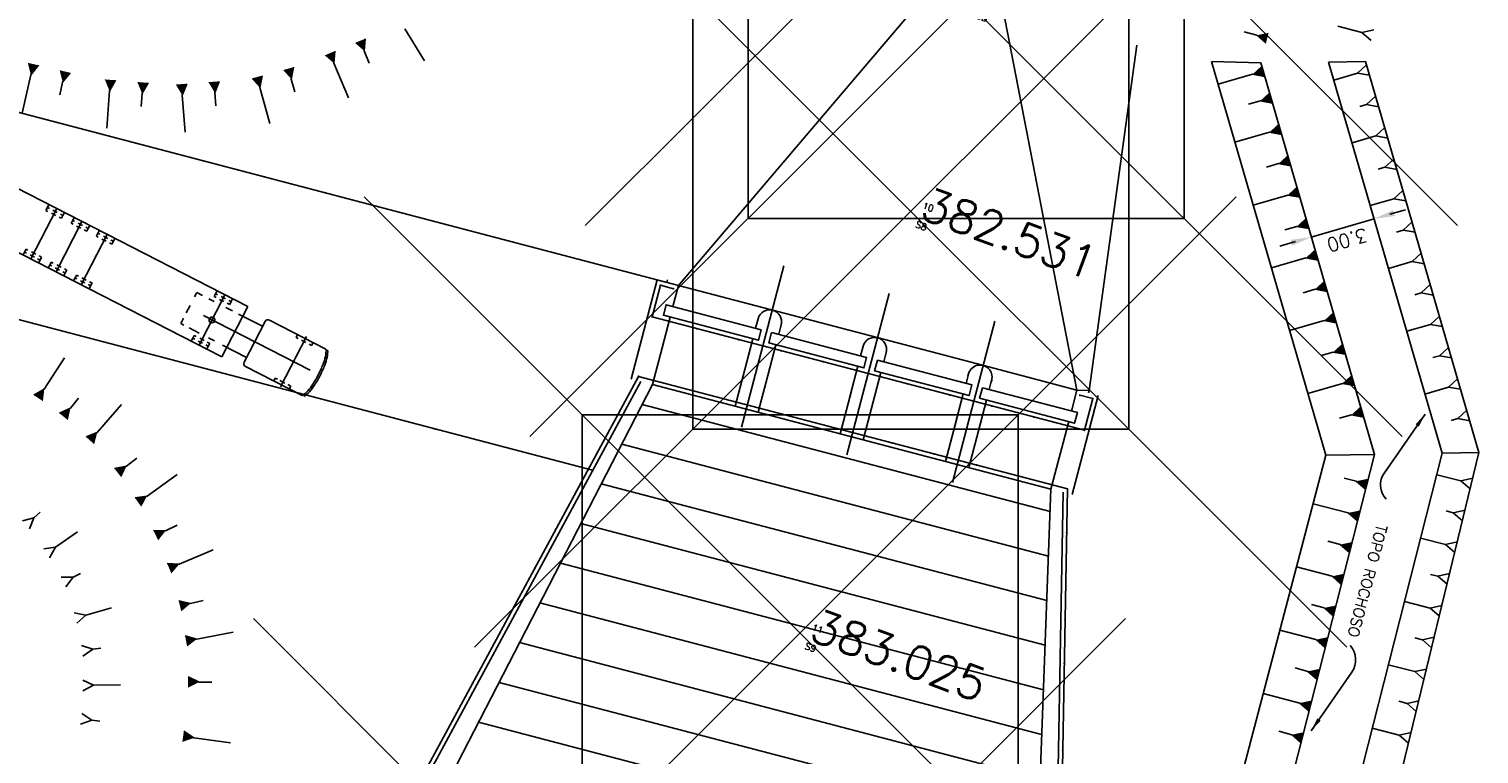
# Model space of a CAD drawing. Extents: x 312047 to 329088, y 8928324 to 8953812.
# Tile 96 of 125: x 319064 to 319130, y 8947094 to 8947127. Entities that reach past the tile are written whole.
import ezdxf
from ezdxf.enums import TextEntityAlignment as Align

# ---------------------------------------------------------------- set-up
doc = ezdxf.new("R2010")
doc.units = 0
doc.header["$LTSCALE"] = 200
doc.header["$MEASUREMENT"] = 0
doc.header["$PDMODE"] = 67
doc.header["$PDSIZE"] = 20
for name, pattern in [('CENTER2', [1.125, 0.75, -0.125, 0.125, -0.125]), ('HIDDEN', [0.75, 0.5, -0.25]), ('PHANTOM', [2.5, 1.25, -0.25, 0.25, -0.25, 0.25, -0.25]), ('TP2', [1.4, 1, -0.2, 0, -0.2])]:
    doc.linetypes.add(name, pattern=pattern)
doc.layers.get('0').update_dxf_attribs({"linetype": 'CONTINUOUS'})
for name, color, linetype in [('$ESC', 7, 'CONTINUOUS'), ('$PLN', 7, 'CONTINUOUS'), ('CAMINHAO', 1, 'CONTINUOUS'), ('DESC', 3, 'CONTINUOUS'), ('EIX', 1, 'CENTER2'), ('EIXO', 1, 'CONTINUOUS'), ('ELEV', 1, 'CONTINUOUS'), ('ESTRADA', 34, 'CONTINUOUS'), ('JC1', 3, 'CONTINUOUS'), ('MCCAB', 2, 'CONTINUOUS'), ('MCCABT', 2, 'HIDDEN'), ('MGC', 5, 'PHANTOM'), ('PIS', 2, 'CONTINUOUS'), ('PNTS', 2, 'CONTINUOUS'), ('PT-BREJO', 7, 'CONTINUOUS'), ('SIM', 7, 'CONTINUOUS'), ('TALUDES', 7, 'CONTINUOUS')]:
    doc.layers.add(name, color=color, linetype=linetype)
doc.styles.add('R100', font='SIMPLEX', dxfattribs={"height": 0.63, "bigfont": 'SIMP'})
doc.styles.add('R80', font='SIMPLEX', dxfattribs={"height": 0.5, "bigfont": 'SIMP'})
doc.styles.add('S6', font='SIMPLEX', dxfattribs={"height": 0.003229})

# ---------------------------------------------------------------- blocks, each defined once
blk = doc.blocks.new('POINT')
blk.add_point((0, 0))
at = {"layer": 'DESC', "style": 'S6'}
blk.add_attdef('DESC', (0.119, -0.17), '', height=0.0833, dxfattribs=at)
at = {"layer": 'ELEV', "style": 'S6'}
blk.add_attdef('ELEV', (0.119, -0.04), '', height=0.0833, dxfattribs=at)
at = {"layer": 'PNTS', "style": 'S6'}
blk.add_attdef('POINT', (0.119, 0.085), '', height=0.0833, dxfattribs=at)
blk = doc.blocks.new('CAM')
at = {"layer": 'MCCAB', "color": 4}
for p, q in [((-15744, -1192), (-15744, 1181)), ((-3017, 1300), (-15617, 1300)), ((-15617, -1300), (-15617, 1300)), ((-13270, 1150), (-13270, 1300)), ((-13270, 1000), (-13270, 1150)), ((-13270, 1150), (-13171, 1150)), ((-13270, 1000), (-13171, 1000)), ((-12988, 1150), (-12765, 1150)), ((-12988, 1000), (-12765, 1000)), ((-12870, -1300), (-12870, 1300)), ((-12597, 1150), (-12470, 1150)), ((-12597, 1000), (-12470, 1000)), ((-12470, 1150), (-12470, 1300)), ((-12470, 1000), (-12470, 1150)), ((-11970, 1150), (-11970, 1300)), ((-11970, 1150), (-11871, 1150)), ((-11970, 1000), (-11970, 1150)), ((-11970, 1000), (-11871, 1000)), ((-11688, 1150), (-11465, 1150)), ((-11688, 1000), (-11465, 1000)), ((-11570, -1300), (-11570, 1300)), ((-11297, 1150), (-11170, 1150)), ((-11297, 1000), (-11170, 1000)), ((-11170, 1150), (-11170, 1300)), ((-11170, 1000), (-11170, 1150)), ((-10670, 1150), (-10670, 1300)), ((-10670, 1000), (-10670, 1150)), ((-10670, 1150), (-10571, 1150)), ((-10670, 1000), (-10571, 1000)), ((-10388, 1150), (-10165, 1150)), ((-10388, 1000), (-10165, 1000)), ((-10270, -1300), (-10270, 1300)), ((-9997, 1150), (-9870, 1150)), ((-9997, 1000), (-9870, 1000)), ((-9870, 1150), (-9870, 1300)), ((-9870, 1000), (-9870, 1150)), ((-5398, 800), (-5102, 800)), ((-5398, 580), (-5398, 800)), ((-4772, 800), (-4489, 800)), ((-4600, 1150), (-4600, 1300)), ((-4600, 1000), (-4600, 1150)), ((-4600, 1150), (-4501, 1150)), ((-4600, 1000), (-4501, 1000)), ((-4318, 1150), (-4095, 1150)), ((-4318, 1000), (-4095, 1000)), ((-4200, -1300), (-4200, 1300)), ((-3927, 1150), (-3800, 1150)), ((-3927, 1000), (-3800, 1000)), ((-3899, 800), (-3546, 800)), ((-3800, 1150), (-3800, 1300)), ((-3800, 1000), (-3800, 1150)), ((-3239, 800), (-2004, 800)), ((-3017, -1300), (-3017, 1300)), ((-2004, -1050), (-2004, 1050)), ((-1854, 1200), (1060, 1200)), ((-400, 1050), (-400, 1200)), ((-400, 1050), (-301, 1050)), ((-118, 1050), (105, 1050)), ((0, -1300), (0, 1300)), ((273, 1050), (400, 1050)), ((400, 1050), (400, 1200)), ((-5398, -244), (-5398, 132)), ((-4644, 0), (862, 0)), ((1283, -216), (1283, 216)), ((-5398, -800), (-5398, -527)), ((-3017, -1300), (-15617, -1300)), ((-13270, -1000), (-13171, -1000)), ((-13270, -1000), (-13270, -1150)), ((-13270, -1150), (-13171, -1150)), ((-13270, -1150), (-13270, -1300)), ((-12988, -1000), (-12765, -1000)), ((-12988, -1150), (-12765, -1150)), ((-12597, -1000), (-12470, -1000)), ((-12597, -1150), (-12470, -1150)), ((-12470, -1000), (-12470, -1150)), ((-12470, -1150), (-12470, -1300)), ((-11970, -1000), (-11970, -1150)), ((-11970, -1000), (-11871, -1000)), ((-11970, -1150), (-11970, -1300)), ((-11970, -1150), (-11871, -1150)), ((-11688, -1000), (-11465, -1000)), ((-11688, -1150), (-11465, -1150)), ((-11297, -1000), (-11170, -1000)), ((-11297, -1150), (-11170, -1150)), ((-11170, -1000), (-11170, -1150)), ((-11170, -1150), (-11170, -1300)), ((-10670, -1000), (-10571, -1000)), ((-10670, -1000), (-10670, -1150)), ((-10670, -1150), (-10571, -1150)), ((-10670, -1150), (-10670, -1300)), ((-10388, -1000), (-10165, -1000)), ((-10388, -1150), (-10165, -1150)), ((-9997, -1000), (-9870, -1000)), ((-9997, -1150), (-9870, -1150)), ((-9870, -1000), (-9870, -1150)), ((-9870, -1150), (-9870, -1300)), ((-5398, -800), (-5243, -800)), ((-4960, -800), (-4442, -800)), ((-4600, -1000), (-4501, -1000)), ((-4600, -1000), (-4600, -1150)), ((-4600, -1150), (-4501, -1150)), ((-4600, -1150), (-4600, -1300)), ((-4318, -1000), (-4095, -1000)), ((-4318, -1150), (-4095, -1150)), ((-3970, -800), (-3664, -800)), ((-3927, -1000), (-3800, -1000)), ((-3927, -1150), (-3800, -1150)), ((-3800, -1000), (-3800, -1150)), ((-3800, -1150), (-3800, -1300)), ((-3239, -800), (-2004, -800)), ((-1854, -1200), (1060, -1200)), ((-400, -1050), (-285, -1050)), ((-400, -1200), (-400, -1050)), ((-158, -1050), (97, -1050)), ((241, -1050), (400, -1050)), ((400, -1200), (400, -1050))]:
    blk.add_line(p, q, dxfattribs=at)
for points in [[(1287, 0, 0.02654), (1260, 517, 0.036418), (1193, 888, 0.075004), (1060, 1200, 0.259375)], [(1374, 0, 0.02654), (1347, 517, 0.036418), (1280, 888, 0.075004), (1147, 1200, 0.259375)], [(1060, -1200, 0.075004), (1193, -888, 0.036418), (1260, -517, 0.02654), (1287, 0, 0.02654)], [(1147, -1200, 0.075004), (1280, -888, 0.036418), (1347, -517, 0.02654), (1374, 0, 0.02654)]]:
    blk.add_lwpolyline(points, format="xyb", dxfattribs=at)
blk.add_circle((-4200, 0), 132, dxfattribs=at)
for centre, start, end in [((-1854, 1050), 90, 180), ((-1854, -1050), 180, 270)]:
    blk.add_arc(centre, 150, start, end, dxfattribs=at)
blk = doc.blocks.new('CARRETA')
at = {"layer": 'CAMINHAO', "linetype": 'Continuous', "rotation": 180}
blk.add_blockref('CAM', (-839, 228), dxfattribs=at)
blk.add_blockref('CAM', (-839, 228), dxfattribs=at)
blk = doc.blocks.new('DIMBLK')
at = {"linetype": 'Continuous'}
blk.add_solid([(0, 0), (-1.262, -0.183), (-1.262, 0.19)], dxfattribs=at)

msp = doc.modelspace()

# ---------------------------------------------------------------- linework, layer by layer
at = {"layer": '$ESC', "color": 3}
for points in [[(319127.725, 8947109.379), (319125.855, 8947106.691, 0.349087), (319125.932, 8947105.478, -1.38334)], [(319122.495, 8947094.858), (319124.365, 8947097.545, 0.349087), (319124.288, 8947098.759, -1.38334)]]:
    msp.add_lwpolyline(points, format="xyb", dxfattribs=at)
at = {"layer": '$PLN', "color": 2}
for p, q in [((319093.474, 8947115.284), (319104.982, 8947128.807)), ((319111.756, 8947110.488), (319108.367, 8947127.919)), ((319112.31, 8947110.47), (319114.505, 8947126.309)), ((319117.926, 8947125.559), (319123.169, 8947107.494)), ((319117.926, 8947125.559), (319120.184, 8947125.493)), ((319124.991, 8947125.555), (319123.296, 8947125.533)), ((319124.991, 8947125.555), (319130.195, 8947107.621)), ((319120.184, 8947125.493), (319125.397, 8947107.531)), ((319123.296, 8947125.533), (319128.506, 8947107.583)), ((319093.474, 8947115.284), (319062.231, 8947123.481)), ((319093.474, 8947115.284), (319064.166, 8947122.973)), ((319089.529, 8947106.808), (319059.897, 8947114.582)), ((319102.614, 8947112.886), (319102.614, 8947112.886)), ((319112.31, 8947110.47), (319111.756, 8947110.488)), ((319108.874, 8947030.432), (319128.506, 8947107.583)), ((319128.506, 8947107.583), (319130.195, 8947107.621)), ((319110.823, 8947050.259), (319125.397, 8947107.531)), ((319123.169, 8947107.494), (319125.397, 8947107.531)), ((319111.116, 8947105.797), (319110.699, 8947082.818))]:
    msp.add_line(p, q, dxfattribs=at)
at = {"layer": '$PLN', "color": 2, "linetype": 'Continuous'}
msp.add_line((319123.169, 8947107.494), (319116.267, 8947081.184), dxfattribs=at)
at = {"layer": '$PLN', "color": 2}
msp.add_lwpolyline([(319130.195, 8947107.621), (319112.185, 8947033.28), (319110.712, 8947027.562)], dxfattribs=at)
at = {"layer": 'EIX', "color": 2, "linetype": 'TP2'}
for p, q in [((319098.311, 8947116.184), (319096.371, 8947108.789)), ((319107.984, 8947113.647), (319106.043, 8947106.251))]:
    msp.add_line(p, q, dxfattribs=at)
at = {"layer": 'EIX', "linetype": 'TP2'}
msp.add_line((319103.141, 8947114.914), (319101.201, 8947107.519), dxfattribs=at)
at = {"layer": 'JC1', "color": 2}
for p, q in [((319097.128, 8947113.757), (319097.014, 8947113.322)), ((319098.206, 8947113.532), (319098.078, 8947113.043)), ((319098.192, 8947113.478), (319098.167, 8947113.381)), ((319101.957, 8947112.548), (319101.829, 8947112.059)), ((319101.943, 8947112.494), (319101.918, 8947112.397)), ((319103.021, 8947112.269), (319102.893, 8947111.779)), ((319103.007, 8947112.215), (319102.982, 8947112.118)), ((319106.794, 8947111.279), (319106.666, 8947110.79)), ((319106.78, 8947111.225), (319106.754, 8947111.128)), ((319107.858, 8947111), (319107.73, 8947110.511)), ((319107.844, 8947110.946), (319107.818, 8947110.849))]:
    msp.add_line(p, q, dxfattribs=at)
for points in [[(319097.27, 8947113.255), (319092.913, 8947114.398), (319092.787, 8947113.914), (319097.143, 8947112.771)], [(319097.75, 8947113.129), (319102.107, 8947111.986), (319101.98, 8947111.502), (319097.623, 8947112.645)], [(319102.603, 8947111.856), (319106.935, 8947110.719), (319106.808, 8947110.236), (319102.476, 8947111.372)], [(319107.418, 8947110.592), (319111.775, 8947109.449), (319111.648, 8947108.966), (319107.291, 8947110.109)]]:
    msp.add_lwpolyline(points, close=True, dxfattribs=at)
for centre, end in [((319097.66, 8947113.618), 165.30034), ((319102.475, 8947112.354), 165.30034), ((319107.312, 8947111.086), 170.39156)]:
    msp.add_arc(centre, 0.55, 345.30034, end, dxfattribs=at)
at = {"layer": 'MCCABT', "color": 2}
for p, q in [((319093.094, 8947113.833), (319092.725, 8947112.429)), ((319091.833, 8947112.967), (319091.314, 8947110.992)), ((319092.8, 8947112.713), (319092.282, 8947110.738)), ((319096.887, 8947112.838), (319096.519, 8947111.434)), ((319097.951, 8947112.559), (319097.583, 8947111.154)), ((319096.593, 8947111.718), (319096.075, 8947109.743)), ((319101.702, 8947111.575), (319101.334, 8947110.17)), ((319097.657, 8947111.439), (319097.139, 8947109.464)), ((319102.766, 8947111.296), (319102.398, 8947109.891)), ((319101.408, 8947110.455), (319100.89, 8947108.48)), ((319106.539, 8947110.306), (319106.17, 8947108.902)), ((319102.472, 8947110.176), (319101.954, 8947108.201)), ((319107.603, 8947110.027), (319107.234, 8947108.622)), ((319106.245, 8947109.186), (319105.727, 8947107.211)), ((319107.309, 8947108.907), (319106.791, 8947106.932))]:
    msp.add_line(p, q, dxfattribs=at)
at = {"layer": 'MGC', "color": 2}
for p, q in [((319092.65, 8947115.294), (319092.269, 8947113.843)), ((319093.248, 8947115.137), (319092.65, 8947115.294)), ((319092.269, 8947113.843), (319112.098, 8947108.641)), ((319080.623, 8947090.733), (319091.644, 8947111.112)), ((319091.644, 8947111.112), (319111.319, 8947105.951)), ((319111.888, 8947110.247), (319112.479, 8947110.092)), ((319112.479, 8947110.092), (319112.098, 8947108.641)), ((319110.92, 8947083.932), (319111.319, 8947105.951))]:
    msp.add_line(p, q, dxfattribs=at)
at = {"layer": 'MGC', "color": 2, "const_width": 0.0445}
for points in [[(319092.628, 8947115.3, 1), (319092.672, 8947115.288, 1)], [(319093.226, 8947115.143, 1), (319093.27, 8947115.131, 1)], [(319092.247, 8947113.849, 1), (319092.291, 8947113.837, 1)], [(319094.289, 8947113.313, 1), (319094.333, 8947113.301, 1)], [(319096.224, 8947112.805, 1), (319096.268, 8947112.794, 1)], [(319098.158, 8947112.298, 1), (319098.202, 8947112.286, 1)], [(319100.093, 8947111.79, 1), (319100.137, 8947111.779, 1)], [(319091.622, 8947111.118, 1), (319091.666, 8947111.106, 1)], [(319102.027, 8947111.283, 1), (319102.071, 8947111.271, 1)], [(319103.962, 8947110.775, 1), (319104.006, 8947110.764, 1)], [(319105.896, 8947110.268, 1), (319105.94, 8947110.256, 1)], [(319111.866, 8947110.253, 1), (319111.91, 8947110.241, 1)], [(319107.831, 8947109.76, 1), (319107.875, 8947109.749, 1)], [(319112.457, 8947110.098, 1), (319112.501, 8947110.086, 1)], [(319090.671, 8947109.359, 1), (319090.715, 8947109.347, 1)], [(319109.766, 8947109.253, 1), (319109.81, 8947109.241, 1)], [(319101.317, 8947108.575, 1), (319101.361, 8947108.563, 1)], [(319112.076, 8947108.647, 1), (319112.12, 8947108.635, 1)], [(319089.719, 8947107.599, 1), (319089.763, 8947107.588, 1)], [(319103.251, 8947108.067, 1), (319103.295, 8947108.056, 1)], [(319105.186, 8947107.56, 1), (319105.23, 8947107.548, 1)], [(319107.12, 8947107.052, 1), (319107.164, 8947107.041, 1)], [(319109.055, 8947106.545, 1), (319109.099, 8947106.533, 1)], [(319088.768, 8947105.84, 1), (319088.812, 8947105.829, 1)], [(319111.297, 8947105.956, 1), (319111.341, 8947105.945, 1)], [(319087.817, 8947104.081, 1), (319087.861, 8947104.069, 1)], [(319111.261, 8947103.957, 1), (319111.305, 8947103.945, 1)], [(319086.865, 8947102.322, 1), (319086.909, 8947102.31, 1)], [(319111.225, 8947101.957, 1), (319111.269, 8947101.945, 1)], [(319085.914, 8947100.563, 1), (319085.958, 8947100.551, 1)], [(319111.188, 8947099.957, 1), (319111.232, 8947099.946, 1)], [(319084.963, 8947098.803, 1), (319085.007, 8947098.792, 1)], [(319111.152, 8947097.958, 1), (319111.196, 8947097.946, 1)], [(319084.011, 8947097.044, 1), (319084.055, 8947097.033, 1)], [(319111.116, 8947095.958, 1), (319111.16, 8947095.946, 1)], [(319083.06, 8947095.285, 1), (319083.104, 8947095.273, 1)], [(319111.079, 8947093.958, 1), (319111.123, 8947093.947, 1)]]:
    msp.add_lwpolyline(points, format="xyb", close=True, dxfattribs=at)
at = {"layer": 'PIS', "color": 2}
for p, q in [((319091.314, 8947110.992), (319092.507, 8947115.538)), ((319092.982, 8947115.541), (319092.951, 8947115.422)), ((319093.474, 8947115.284), (319093.22, 8947114.317)), ((319091.745, 8947110.879), (319080.811, 8947090.659)), ((319092.282, 8947110.738), (319081.735, 8947090.243)), ((319110.563, 8947105.942), (319092.282, 8947110.738)), ((319111.756, 8947110.488), (319111.502, 8947109.521)), ((319112.31, 8947110.47), (319112.279, 8947110.351)), ((319110.524, 8947104.919), (319091.813, 8947109.827)), ((319111.53, 8947105.688), (319112.723, 8947110.235)), ((319110.447, 8947102.871), (319090.875, 8947108.005)), ((319110.369, 8947100.824), (319089.938, 8947106.184)), ((319110.563, 8947105.942), (319109.69, 8947082.91)), ((319110.291, 8947098.777), (319089.001, 8947104.362)), ((319110.214, 8947096.729), (319088.063, 8947102.54)), ((319110.136, 8947094.682), (319087.126, 8947100.718)), ((319110.058, 8947092.635), (319086.188, 8947098.897)), ((319100.902, 8947092.969), (319085.251, 8947097.075)), ((319100.391, 8947091.035), (319084.313, 8947095.253))]:
    msp.add_line(p, q, dxfattribs=at)
at = {"layer": 'PIS', "color": 2, "linetype": 'HIDDEN'}
msp.add_line((319111.375, 8947109.037), (319110.563, 8947105.942), dxfattribs=at)
at = {"layer": 'PT-BREJO', "color": 1}
for p, q in [((319125.383, 8947118.341), (319122.502, 8947117.505)), ((319126.104, 8947118.55), (319126.824, 8947118.759)), ((319121.782, 8947117.296), (319121.062, 8947117.087))]:
    msp.add_line(p, q, dxfattribs=at)
at = {"layer": 'PT-BREJO', "color": 2, "linetype": 'Continuous'}
for points in [[(319081.481, 8947108.919), (319081.3, 8947108.967)], [(319082.207, 8947108.729), (319082.388, 8947108.682)]]:
    msp.add_lwpolyline(points, dxfattribs=at)
at = {"layer": 'SIM', "color": 2}
for p, q in [((319093.474, 8947115.284), (319102.598, 8947112.891)), ((319102.598, 8947112.891), (319107.43, 8947111.623)), ((319111.756, 8947110.488), (319107.43, 8947111.623))]:
    msp.add_line(p, q, dxfattribs=at)
at = {"layer": 'TALUDES'}
for p, q in [((319081.833, 8947125.593), (319080.926, 8947127.051)), ((319119.42, 8947126.914), (319120, 8947126.762)), ((319123.728, 8947127.18), (319124.825, 8947126.893)), ((319125.372, 8947127.008), (319124.825, 8947126.893)), ((319125.245, 8947126.524), (319124.825, 8947126.893)), ((319079.102, 8947126.601), (319079.065, 8947126.045)), ((319120.42, 8947126.393), (319120, 8947126.762)), ((319077.714, 8947126.032), (319077.677, 8947125.477)), ((319079.297, 8947125.489), (319079.065, 8947126.045)), ((319063.369, 8947123.182), (319063.77, 8947124.954)), ((319064.123, 8947125.384), (319063.77, 8947124.954)), ((319065.583, 8947125.042), (319065.23, 8947124.611)), ((319074.38, 8947124.909), (319074.273, 8947124.362)), ((319075.828, 8947125.298), (319075.721, 8947124.752)), ((319078.339, 8947123.893), (319077.677, 8947125.477)), ((319118.229, 8947124.517), (319119.813, 8947124.977)), ((319120.363, 8947124.876), (319119.813, 8947124.977)), ((319123.535, 8947124.71), (319124.623, 8947125.026)), ((319125.034, 8947125.405), (319124.623, 8947125.026)), ((319125.173, 8947124.925), (319124.623, 8947125.026)), ((319065.097, 8947124.024), (319065.23, 8947124.611)), ((319067.253, 8947122.507), (319067.378, 8947124.219)), ((319067.663, 8947124.698), (319067.378, 8947124.219)), ((319069.158, 8947124.578), (319068.873, 8947124.099)), ((319070.921, 8947124.539), (319070.713, 8947124.022)), ((319072.417, 8947124.649), (319072.209, 8947124.132)), ((319074.731, 8947122.708), (319074.273, 8947124.362)), ((319075.882, 8947124.171), (319075.721, 8947124.752)), ((319068.83, 8947123.498), (319068.873, 8947124.099)), ((319070.852, 8947122.311), (319070.713, 8947124.022)), ((319072.258, 8947123.532), (319072.209, 8947124.132)), ((319119.616, 8947123.595), (319120.168, 8947123.755)), ((319120.718, 8947123.654), (319120.168, 8947123.755)), ((319124.737, 8947123.497), (319125.042, 8947123.585)), ((319125.452, 8947123.965), (319125.042, 8947123.585)), ((319125.591, 8947123.484), (319125.042, 8947123.585)), ((319119.001, 8947121.855), (319120.586, 8947122.314)), ((319121.136, 8947122.214), (319120.586, 8947122.314)), ((319125.87, 8947122.524), (319125.46, 8947122.145)), ((319124.371, 8947121.829), (319125.46, 8947122.145)), ((319126.009, 8947122.044), (319125.46, 8947122.145)), ((319126.288, 8947121.084), (319125.878, 8947120.704)), ((319120.452, 8947120.714), (319121.004, 8947120.874)), ((319121.554, 8947120.773), (319121.004, 8947120.874)), ((319125.574, 8947120.616), (319125.878, 8947120.704)), ((319126.428, 8947120.603), (319125.878, 8947120.704)), ((319126.706, 8947119.643), (319126.296, 8947119.264)), ((319119.837, 8947118.973), (319121.422, 8947119.433)), ((319121.972, 8947119.333), (319121.422, 8947119.433)), ((319125.207, 8947118.948), (319126.296, 8947119.264)), ((319126.846, 8947119.163), (319126.296, 8947119.264)), ((319121.288, 8947117.833), (319121.84, 8947117.993)), ((319122.39, 8947117.892), (319121.84, 8947117.993)), ((319126.41, 8947117.735), (319126.714, 8947117.823)), ((319127.124, 8947118.202), (319126.714, 8947117.823)), ((319127.264, 8947117.722), (319126.714, 8947117.823)), ((319120.674, 8947116.092), (319122.258, 8947116.552)), ((319122.808, 8947116.451), (319122.258, 8947116.552)), ((319126.044, 8947116.067), (319127.132, 8947116.382)), ((319127.542, 8947116.762), (319127.132, 8947116.382)), ((319127.682, 8947116.282), (319127.132, 8947116.382)), ((319122.124, 8947114.951), (319122.676, 8947115.112)), ((319123.226, 8947115.011), (319122.676, 8947115.112)), ((319127.246, 8947114.854), (319127.55, 8947114.942)), ((319127.96, 8947115.321), (319127.55, 8947114.942)), ((319128.1, 8947114.841), (319127.55, 8947114.942)), ((319121.51, 8947113.211), (319123.094, 8947113.671)), ((319123.644, 8947113.57), (319123.094, 8947113.671)), ((319128.379, 8947113.881), (319127.968, 8947113.501)), ((319126.88, 8947113.185), (319127.968, 8947113.501)), ((319128.518, 8947113.401), (319127.968, 8947113.501)), ((319128.797, 8947112.44), (319128.386, 8947112.061)), ((319065.31, 8947111.958), (319064.391, 8947110.534)), ((319122.96, 8947112.07), (319123.512, 8947112.231)), ((319124.062, 8947112.13), (319123.512, 8947112.231)), ((319128.082, 8947111.972), (319128.386, 8947112.061)), ((319128.936, 8947111.96), (319128.386, 8947112.061)), ((319129.215, 8947111), (319128.804, 8947110.62)), ((319063.912, 8947110.251), (319064.391, 8947110.534)), ((319122.346, 8947110.33), (319123.931, 8947110.79)), ((319124.48, 8947110.689), (319123.931, 8947110.79)), ((319127.716, 8947110.304), (319128.804, 8947110.62)), ((319129.354, 8947110.519), (319128.804, 8947110.62)), ((319065.084, 8947109.421), (319065.589, 8947109.656)), ((319065.958, 8947110.118), (319065.589, 8947109.656)), ((319067.936, 8947109.821), (319066.821, 8947108.546)), ((319123.796, 8947109.189), (319124.349, 8947109.349)), ((319124.898, 8947109.249), (319124.349, 8947109.349)), ((319128.918, 8947109.091), (319129.222, 8947109.18)), ((319129.633, 8947109.559), (319129.222, 8947109.18)), ((319129.772, 8947109.079), (319129.222, 8947109.18)), ((319066.305, 8947108.335), (319066.821, 8947108.546)), ((319067.616, 8947106.88), (319068.162, 8947106.99)), ((319068.628, 8947107.354), (319068.162, 8947106.99)), ((319070.483, 8947106.607), (319069.102, 8947105.625)), ((319124.01, 8947106.45), (319124.569, 8947106.304)), ((319124.99, 8947105.934), (319124.569, 8947106.304)), ((319128.256, 8947106.6), (319129.365, 8947106.318)), ((319129.908, 8947106.436), (319129.365, 8947106.318)), ((319129.79, 8947105.95), (319129.365, 8947106.318)), ((319068.552, 8947105.54), (319069.102, 8947105.625)), ((319122.586, 8947105.273), (319124.199, 8947104.85)), ((319128.691, 8947104.941), (319129.012, 8947104.86)), ((319129.555, 8947104.978), (319129.012, 8947104.86)), ((319063.393, 8947104.482), (319063.917, 8947104.628)), ((319063.717, 8947104.114), (319063.917, 8947104.628)), ((319064.195, 8947104.879), (319063.917, 8947104.628)), ((319070.491, 8947104.289), (319069.957, 8947104.033)), ((319124.62, 8947104.48), (319124.199, 8947104.85)), ((319129.437, 8947104.492), (319129.012, 8947104.86)), ((319065.913, 8947103.979), (319064.901, 8947103.278)), ((319069.401, 8947104.043), (319069.957, 8947104.033)), ((319127.516, 8947103.693), (319128.659, 8947103.402)), ((319064.363, 8947103.201), (319064.901, 8947103.278)), ((319064.636, 8947102.796), (319064.901, 8947103.278)), ((319072.141, 8947103.159), (319070.581, 8947102.498)), ((319123.259, 8947103.546), (319123.829, 8947103.396)), ((319124.251, 8947103.026), (319123.829, 8947103.396)), ((319129.202, 8947103.52), (319128.659, 8947103.402)), ((319129.084, 8947103.034), (319128.659, 8947103.402)), ((319070.025, 8947102.533), (319070.581, 8947102.498)), ((319121.825, 8947102.371), (319123.459, 8947101.942)), ((319065.166, 8947101.9), (319065.711, 8947101.9)), ((319065.38, 8947101.459), (319065.711, 8947101.9)), ((319066.045, 8947102.067), (319065.711, 8947101.9)), ((319123.881, 8947101.572), (319123.459, 8947101.942)), ((319127.968, 8947102.03), (319128.306, 8947101.944)), ((319128.849, 8947102.062), (319128.306, 8947101.944)), ((319128.731, 8947101.576), (319128.306, 8947101.944)), ((319067.48, 8947100.495), (319066.296, 8947100.159)), ((319070.558, 8947100.819), (319071.1, 8947100.693)), ((319071.676, 8947100.83), (319071.1, 8947100.693)), ((319122.508, 8947100.641), (319123.089, 8947100.489)), ((319123.511, 8947100.119), (319123.089, 8947100.489)), ((319126.776, 8947100.785), (319127.952, 8947100.486)), ((319128.495, 8947100.604), (319127.952, 8947100.486)), ((319128.378, 8947100.118), (319127.952, 8947100.486)), ((319065.761, 8947100.261), (319066.296, 8947100.159)), ((319065.889, 8947099.788), (319066.296, 8947100.159)), ((319070.851, 8947099.212), (319071.387, 8947099.06)), ((319073.051, 8947099.379), (319071.387, 8947099.06)), ((319121.064, 8947099.469), (319122.719, 8947099.035)), ((319123.141, 8947098.665), (319122.719, 8947099.035)), ((319127.245, 8947099.118), (319127.599, 8947099.028)), ((319128.142, 8947099.146), (319127.599, 8947099.028)), ((319128.024, 8947098.66), (319127.599, 8947099.028)), ((319066.1, 8947098.77), (319066.616, 8947098.593)), ((319066.16, 8947098.283), (319066.616, 8947098.593)), ((319066.986, 8947098.643), (319066.616, 8947098.593)), ((319121.758, 8947097.736), (319122.349, 8947097.581)), ((319126.036, 8947097.878), (319127.246, 8947097.57)), ((319127.789, 8947097.688), (319127.246, 8947097.57)), ((319066.16, 8947097.173), (319066.652, 8947096.94)), ((319067.882, 8947096.967), (319066.652, 8947096.94)), ((319070.988, 8947097.331), (319071.487, 8947097.082)), ((319072.078, 8947097.083), (319071.487, 8947097.082)), ((319122.771, 8947097.211), (319122.349, 8947097.581)), ((319127.671, 8947097.202), (319127.246, 8947097.57)), ((319066.165, 8947096.683), (319066.652, 8947096.94)), ((319120.302, 8947096.567), (319121.979, 8947096.128)), ((319066.113, 8947095.645), (319066.568, 8947095.344)), ((319122.401, 8947095.758), (319121.979, 8947096.128)), ((319126.522, 8947096.207), (319126.893, 8947096.112)), ((319127.436, 8947096.231), (319126.893, 8947096.112)), ((319127.318, 8947095.745), (319126.893, 8947096.112)), ((319066.048, 8947095.158), (319066.568, 8947095.344)), ((319066.939, 8947095.299), (319066.568, 8947095.344)), ((319125.296, 8947094.971), (319126.539, 8947094.654)), ((319070.791, 8947094.838), (319071.252, 8947094.524)), ((319072.93, 8947094.297), (319071.252, 8947094.524)), ((319121.007, 8947094.832), (319121.609, 8947094.674)), ((319122.031, 8947094.304), (319121.609, 8947094.674)), ((319127.083, 8947094.773), (319126.539, 8947094.654)), ((319126.965, 8947094.287), (319126.539, 8947094.654))]:
    msp.add_line(p, q, dxfattribs=at)
for points in [[(319120.547, 8947126.877), (319120.42, 8947126.393), (319120, 8947126.762)], [(319078.64, 8947126.412), (319079.102, 8947126.601), (319079.065, 8947126.045)], [(319077.252, 8947125.843), (319077.714, 8947126.032), (319077.677, 8947125.477)], [(319063.636, 8947125.498), (319064.123, 8947125.384), (319063.77, 8947124.954)], [(319065.097, 8947125.156), (319065.583, 8947125.042), (319065.23, 8947124.611)], [(319073.897, 8947124.779), (319074.38, 8947124.909), (319074.273, 8947124.362)], [(319075.346, 8947125.168), (319075.828, 8947125.298), (319075.721, 8947124.752)], [(319120.224, 8947125.356), (319120.363, 8947124.876), (319119.813, 8947124.977)], [(319067.165, 8947124.738), (319067.663, 8947124.698), (319067.378, 8947124.219)], [(319068.66, 8947124.618), (319069.158, 8947124.578), (319068.873, 8947124.099)], [(319070.423, 8947124.502), (319070.921, 8947124.539), (319070.713, 8947124.022)], [(319071.919, 8947124.612), (319072.417, 8947124.649), (319072.209, 8947124.132)], [(319120.578, 8947124.134), (319120.718, 8947123.654), (319120.168, 8947123.755)], [(319120.996, 8947122.694), (319121.136, 8947122.214), (319120.586, 8947122.314)], [(319121.414, 8947121.253), (319121.554, 8947120.773), (319121.004, 8947120.874)], [(319121.833, 8947119.813), (319121.972, 8947119.333), (319121.422, 8947119.433)], [(319122.251, 8947118.372), (319122.39, 8947117.892), (319121.84, 8947117.993)], [(319122.669, 8947116.932), (319122.808, 8947116.451), (319122.258, 8947116.552)], [(319123.087, 8947115.491), (319123.226, 8947115.011), (319122.676, 8947115.112)], [(319123.505, 8947114.051), (319123.644, 8947113.57), (319123.094, 8947113.671)], [(319123.923, 8947112.61), (319124.062, 8947112.13), (319123.512, 8947112.231)], [(319124.341, 8947111.169), (319124.48, 8947110.689), (319123.931, 8947110.79)], [(319064.33, 8947109.977), (319063.912, 8947110.251), (319064.391, 8947110.534)], [(319065.473, 8947109.107), (319065.084, 8947109.421), (319065.589, 8947109.656)], [(319124.759, 8947109.729), (319124.898, 8947109.249), (319124.349, 8947109.349)], [(319066.679, 8947108.003), (319066.305, 8947108.335), (319066.821, 8947108.546)], [(319067.921, 8947106.483), (319067.616, 8947106.88), (319068.162, 8947106.99)], [(319125.114, 8947106.418), (319124.99, 8947105.934), (319124.569, 8947106.304)], [(319068.839, 8947105.13), (319068.552, 8947105.54), (319069.102, 8947105.625)], [(319124.744, 8947104.964), (319124.62, 8947104.48), (319124.199, 8947104.85)], [(319069.613, 8947103.59), (319069.401, 8947104.043), (319069.957, 8947104.033)], [(319124.374, 8947103.511), (319124.251, 8947103.026), (319123.829, 8947103.396)], [(319070.217, 8947102.071), (319070.025, 8947102.533), (319070.581, 8947102.498)], [(319124.004, 8947102.057), (319123.881, 8947101.572), (319123.459, 8947101.942)], [(319070.671, 8947100.332), (319070.558, 8947100.819), (319071.1, 8947100.693)], [(319123.634, 8947100.603), (319123.511, 8947100.119), (319123.089, 8947100.489)], [(319070.941, 8947098.72), (319070.851, 8947099.212), (319071.387, 8947099.06)], [(319123.264, 8947099.15), (319123.141, 8947098.665), (319122.719, 8947099.035)], [(319122.894, 8947097.696), (319122.771, 8947097.211), (319122.349, 8947097.581)], [(319070.985, 8947096.831), (319070.988, 8947097.331), (319071.487, 8947097.082)], [(319122.524, 8947096.242), (319122.401, 8947095.758), (319121.979, 8947096.128)], [(319070.721, 8947094.343), (319070.791, 8947094.838), (319071.252, 8947094.524)], [(319122.154, 8947094.788), (319122.031, 8947094.304), (319121.609, 8947094.674)]]:
    msp.add_solid(points, dxfattribs=at)

# ---------------------------------------------------------------- block references
at = {"layer": '$ESC', "color": 2, "xscale": 0.5000000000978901, "yscale": 0.5, "zscale": 0.5}
for p, rotation in [((319127.725, 8947109.379), 55.06895543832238), ((319122.495, 8947094.858), 235.0689554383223)]:
    msp.add_blockref('DIMBLK', p, dxfattribs=dict(at, rotation=rotation))
at = {"layer": 'EIXO', "xscale": 0.0009999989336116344, "yscale": 0.001000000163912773, "zscale": 0.001, "rotation": 152.8499433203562}
msp.add_blockref('CARRETA', (319075.176, 8947112.37), dxfattribs=at)
at = {"layer": 'ESTRADA'}
ref = msp.add_blockref('POINT', (319109.206, 8947138.035), dxfattribs=dict(at, xscale=3.59999999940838, yscale=3.599999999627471, zscale=3.6, rotation=339.7306819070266))
ref.add_attrib('ELEV', '382.092', (319109.557, 8947137.75), dxfattribs={"layer": 'ELEV', "color": 13, "height": 1.5, "rotation": 339.73068, "style": 'S6'})
ref.add_attrib('POINT', '9', (319109.714, 8947138.175), dxfattribs={"layer": 'PNTS', "height": 0.3, "rotation": 339.73068, "style": 'S6'})
ref.add_attrib('DESC', 'S7', (319109.396, 8947137.313), dxfattribs={"layer": 'DESC', "height": 0.3, "rotation": 339.73068, "style": 'S6'})
ref = msp.add_blockref('POINT', (319106.668, 8947128.362), dxfattribs=dict(at, xscale=3.59999999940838, yscale=3.599999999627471, zscale=3.6, rotation=339.7306819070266))
ref.add_attrib('ELEV', '.', (319107.02, 8947128.077), dxfattribs={"layer": 'ELEV', "color": 13, "height": 1.5, "rotation": 339.73068, "style": 'S6'})
ref.add_attrib('POINT', '1', (319107.177, 8947128.502), dxfattribs={"layer": 'PNTS', "height": 0.3, "rotation": 339.73068, "style": 'S6'})
ref.add_attrib('DESC', '88B', (319106.858, 8947127.64), dxfattribs={"layer": 'DESC', "height": 0.3, "rotation": 339.73068, "style": 'S6'})
ref = msp.add_blockref('POINT', (319104.13, 8947118.689), dxfattribs=dict(at, xscale=3.59999999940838, yscale=3.599999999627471, zscale=3.6, rotation=339.7306819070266))
ref.add_attrib('ELEV', '382.531', (319104.482, 8947118.404), dxfattribs={"layer": 'ELEV', "color": 13, "height": 1.5, "rotation": 339.73068, "style": 'S6'})
ref.add_attrib('POINT', '10', (319104.639, 8947118.829), dxfattribs={"layer": 'PNTS', "height": 0.3, "rotation": 339.73068, "style": 'S6'})
ref.add_attrib('DESC', 'S8', (319104.321, 8947117.967), dxfattribs={"layer": 'DESC', "height": 0.3, "rotation": 339.73068, "style": 'S6'})
at = {"layer": 'ESTRADA', "color": 2}
ref = msp.add_blockref('POINT', (319099.056, 8947099.344), dxfattribs=dict(at, xscale=3.59999999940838, yscale=3.599999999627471, zscale=3.6, rotation=339.7306819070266))
ref.add_attrib('ELEV', '383.025', (319099.408, 8947099.059), dxfattribs={"layer": 'ELEV', "color": 13, "height": 1.5, "rotation": 339.73068, "style": 'S6'})
ref.add_attrib('POINT', '11', (319099.565, 8947099.484), dxfattribs={"layer": 'PNTS', "height": 0.3, "rotation": 339.73068, "style": 'S6'})
ref.add_attrib('DESC', 'S9', (319099.246, 8947098.622), dxfattribs={"layer": 'DESC', "height": 0.3, "rotation": 339.73068, "style": 'S6'})
ref = msp.add_blockref('POINT', (319093.981, 8947079.998), dxfattribs=dict(at, xscale=3.59999999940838, yscale=3.599999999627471, zscale=3.6, rotation=339.7306819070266))
ref.add_attrib('ELEV', '383.559', (319094.333, 8947079.714), dxfattribs={"layer": 'ELEV', "color": 13, "height": 1.5, "rotation": 339.73068, "style": 'S6'})
ref.add_attrib('POINT', '12', (319094.489, 8947080.138), dxfattribs={"layer": 'PNTS', "height": 0.3, "rotation": 339.73068, "style": 'S6'})
ref.add_attrib('DESC', 'S10', (319094.171, 8947079.276), dxfattribs={"layer": 'DESC', "height": 0.3, "rotation": 339.73068, "style": 'S6'})
at = {"layer": 'PT-BREJO', "color": 2, "xscale": 0.7500000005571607, "yscale": 0.75, "zscale": 0.75}
for p, rotation in [((319125.383, 8947118.341), 196.1836924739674), ((319122.502, 8947117.505), 16.18369247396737)]:
    msp.add_blockref('DIMBLK', p, dxfattribs=dict(at, rotation=rotation))

# ---------------------------------------------------------------- texts
at = {"layer": '$ESC', "color": 3, "style": 'R80'}
msp.add_text('TOPO ROCHOSO', height=0.5, rotation=255.30031, dxfattribs=at).set_placement((319124.404, 8947099.168), align=Align.MIDDLE_RIGHT)
at = {"layer": 'PT-BREJO', "color": 3, "style": 'R100'}
msp.add_text('3.00', height=0.63, rotation=196.18369, dxfattribs=at).set_placement((319124.152, 8947117.367), align=Align.MIDDLE_CENTER)

doc.saveas('drawing.dxf')
